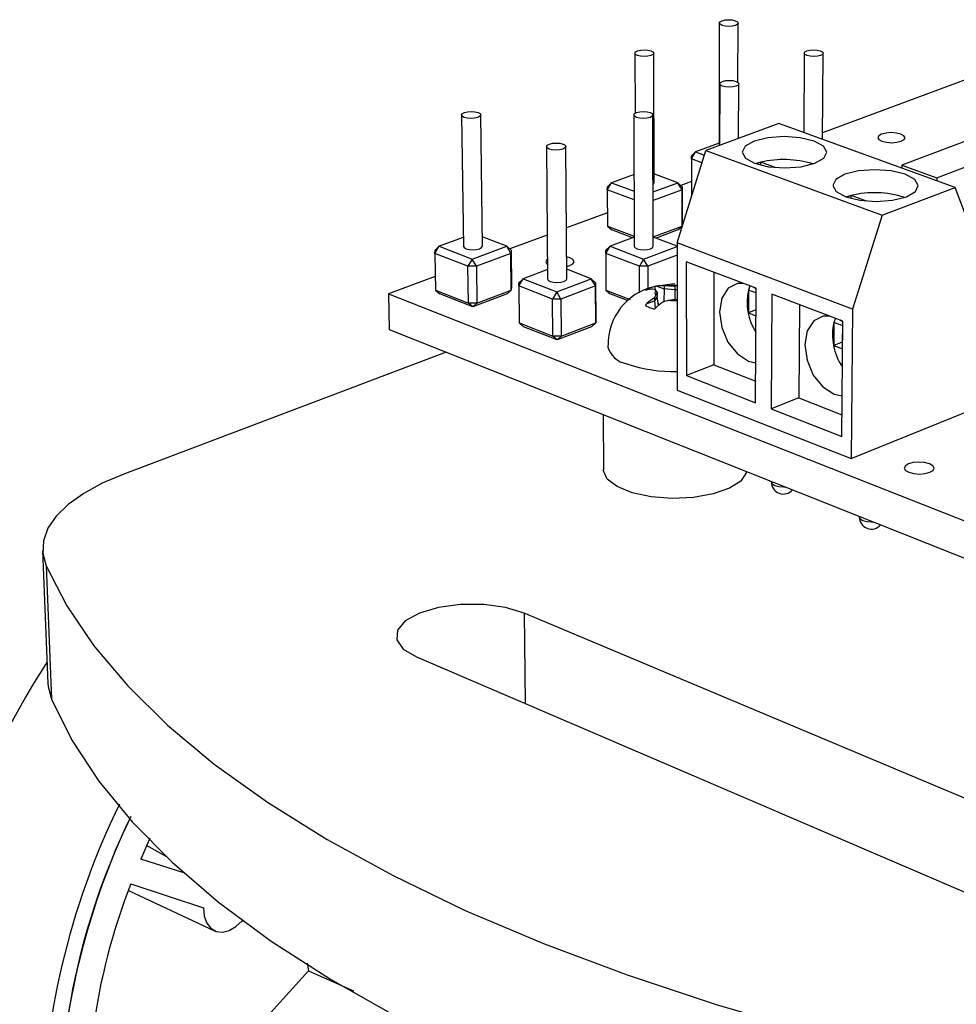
# Model space of a CAD drawing. Extents: x 0 to 197, y 0 to 144.
# Tile 4 of 7: x 125 to 150, y 113 to 139. Entities that reach past the tile are written whole.
import ezdxf

# ---------------------------------------------------------------- set-up
doc = ezdxf.new("R2010")
doc.units = 0
doc.layers.get('0').update_dxf_attribs({"linetype": 'CONTINUOUS'})

msp = doc.modelspace()

# ---------------------------------------------------------------- linework, layer by layer
at = {"color": 7, "linetype": 'CONTINUOUS'}
for p, q in [((143.397, 139.233), (143.393, 135.929)), ((143.898, 137.63), (143.902, 139.232)), ((152.26, 138.522), (146.181, 136.266)), ((141.117, 138.419), (141.123, 136.798)), ((141.635, 134.92), (141.626, 138.42)), ((145.688, 138.42), (145.674, 136.277)), ((146.179, 136.094), (146.197, 138.418)), ((143.407, 137.593), (143.405, 135.933)), ((143.917, 136.122), (143.921, 137.592)), ((136.441, 136.749), (136.491, 133.204)), ((137.005, 133.209), (136.959, 136.754)), ((141.089, 136.751), (141.102, 133.206)), ((141.616, 133.207), (141.606, 136.752)), ((145.001, 136.522), (143.03, 135.795)), ((149.758, 134.796), (145.001, 136.522)), ((151.445, 136.576), (148.324, 135.398)), ((149.266, 135.057), (152.386, 136.242)), ((138.731, 135.895), (138.763, 132.327)), ((139.281, 132.33), (139.253, 135.898)), ((143.393, 135.991), (142.753, 135.755)), ((142.255, 133.297), (143.03, 135.795)), ((142.643, 135.567), (142.753, 135.755)), ((142.753, 135.755), (142.643, 135.649)), ((142.643, 135.567), (142.643, 135.649)), ((142.926, 135.462), (142.643, 135.567)), ((142.643, 135.567), (142.643, 134.596)), ((142.753, 135.755), (142.99, 135.668)), ((143.03, 135.795), (147.787, 134.044)), ((144.518, 135.474), (144.398, 135.429)), ((144.517, 135.395), (144.518, 135.474)), ((144.902, 135.333), (144.518, 135.474)), ((148.324, 135.398), (148.323, 135.316)), ((148.324, 135.398), (149.266, 135.057)), ((141.095, 135.144), (140.485, 134.92)), ((142.28, 134.92), (141.634, 135.16)), ((149.266, 135.057), (149.265, 134.975)), ((140.373, 134.73), (140.485, 134.92)), ((140.373, 134.73), (140.375, 134.813)), ((140.485, 134.92), (140.375, 134.813)), ((140.485, 134.92), (141.096, 134.691)), ((141.612, 134.672), (142.28, 134.92)), ((142.391, 134.73), (142.28, 134.92)), ((142.392, 134.813), (142.28, 134.92)), ((142.643, 134.953), (142.357, 134.846)), ((142.392, 134.813), (142.391, 134.73)), ((142.392, 134.813), (142.393, 133.837)), ((147.787, 134.044), (149.758, 134.796)), ((150.482, 132.868), (149.758, 134.796)), ((141.097, 134.458), (140.373, 134.73)), ((140.373, 134.73), (140.379, 133.753)), ((142.391, 134.73), (141.612, 134.44)), ((142.392, 133.753), (142.391, 134.73)), ((142.643, 134.596), (142.656, 134.591)), ((142.643, 134.596), (142.654, 134.585)), ((146.957, 134.578), (146.837, 134.532)), ((147.367, 134.427), (146.957, 134.578)), ((146.957, 134.496), (146.957, 134.578)), ((140.377, 134.112), (139.27, 133.701)), ((147.787, 134.044), (146.989, 131.507)), ((140.379, 133.753), (141.101, 133.479)), ((140.379, 133.753), (140.492, 133.647)), ((141.615, 133.461), (142.392, 133.753)), ((142.281, 133.647), (142.392, 133.753)), ((142.393, 133.837), (142.392, 133.753)), ((136.488, 133.447), (135.835, 133.207)), ((137.66, 133.207), (137.001, 133.46)), ((138.752, 133.509), (137.74, 133.133)), ((141.101, 133.452), (140.447, 133.207)), ((141.053, 133.434), (140.492, 133.647)), ((142.255, 133.213), (141.615, 133.455)), ((142.281, 133.647), (141.692, 133.426)), ((135.721, 133.014), (135.835, 133.207)), ((135.835, 133.207), (135.727, 133.099)), ((135.835, 133.207), (136.728, 132.861)), ((136.728, 132.861), (137.66, 133.207)), ((137.773, 133.014), (137.66, 133.207)), ((137.777, 133.099), (137.66, 133.207)), ((140.333, 133.014), (140.447, 133.207)), ((140.447, 133.207), (140.335, 133.099)), ((140.447, 133.207), (141.354, 132.861)), ((141.354, 132.861), (142.255, 133.201)), ((146.989, 131.507), (142.255, 133.297)), ((142.255, 133.297), (142.26, 129.323)), ((135.721, 133.014), (135.727, 133.099)), ((136.613, 132.667), (135.721, 133.014)), ((135.721, 133.014), (135.737, 132.024)), ((137.773, 133.014), (136.841, 132.667)), ((137.777, 133.099), (137.773, 133.014)), ((137.784, 132.024), (137.773, 133.014)), ((137.777, 133.099), (137.788, 132.111)), ((140.333, 133.014), (140.335, 133.099)), ((141.24, 132.667), (140.333, 133.014)), ((140.333, 133.014), (140.338, 132.024)), ((142.255, 132.965), (141.468, 132.667)), ((136.728, 132.861), (136.613, 132.667)), ((136.841, 132.667), (136.613, 132.667)), ((136.627, 131.675), (136.613, 132.667)), ((136.841, 132.667), (136.728, 132.861)), ((136.841, 132.667), (136.854, 131.675)), ((141.354, 132.861), (141.24, 132.667)), ((141.468, 132.667), (141.24, 132.667)), ((141.243, 131.949), (141.24, 132.667)), ((141.468, 132.667), (141.354, 132.861)), ((141.468, 132.667), (141.47, 132.062)), ((142.505, 132.788), (142.507, 129.714)), ((144.387, 132.073), (142.505, 132.788)), ((135.731, 132.388), (134.466, 131.918)), ((138.761, 132.575), (138.102, 132.329)), ((139.942, 132.329), (139.279, 132.584)), ((143.252, 132.504), (143.249, 130.003)), ((137.788, 132.111), (137.784, 132.024)), ((137.987, 132.134), (138.102, 132.329)), ((137.987, 132.134), (137.991, 132.221)), ((138.894, 131.782), (137.987, 132.134)), ((137.987, 132.134), (137.998, 131.138)), ((138.102, 132.329), (137.991, 132.221)), ((138.102, 132.329), (139.009, 131.977)), ((139.009, 131.977), (139.942, 132.329)), ((140.056, 132.134), (139.124, 131.782)), ((140.056, 132.134), (139.942, 132.329)), ((140.058, 132.221), (139.942, 132.329)), ((140.058, 132.221), (140.056, 132.134)), ((140.062, 131.138), (140.056, 132.134)), ((140.058, 132.221), (140.064, 131.226)), ((141.708, 132.132), (141.657, 132.121)), ((141.68, 132.008), (141.657, 132.121)), ((141.708, 132.132), (141.906, 132.057)), ((141.719, 132.131), (141.718, 132.131)), ((142.195, 132.188), (141.719, 132.131)), ((142.036, 132.141), (141.905, 132.139)), ((141.905, 132.139), (141.906, 132.057)), ((142.036, 132.141), (142.196, 132.134)), ((142.256, 132.137), (142.196, 132.134)), ((142.196, 132.134), (142.196, 132.027)), ((144.223, 132.138), (144.183, 132.024)), ((144.387, 132.057), (144.332, 132.094)), ((134.466, 131.918), (134.484, 130.964)), ((134.466, 131.918), (170.85, 117.576)), ((135.737, 132.024), (136.627, 131.675)), ((135.737, 132.024), (135.855, 131.918)), ((136.745, 131.569), (135.855, 131.918)), ((137.675, 131.918), (136.745, 131.569)), ((136.854, 131.675), (137.784, 132.024)), ((137.675, 131.918), (137.784, 132.024)), ((139.009, 131.977), (138.894, 131.782)), ((139.124, 131.782), (139.009, 131.977)), ((140.338, 132.024), (140.987, 131.774)), ((140.338, 132.024), (140.453, 131.918)), ((140.936, 131.732), (140.453, 131.918)), ((141.403, 132.024), (141.45, 132.034)), ((141.681, 131.884), (141.645, 131.818)), ((141.724, 131.847), (141.645, 131.735)), ((141.647, 132.041), (141.682, 132.006)), ((141.681, 131.884), (141.724, 131.955)), ((141.682, 132.006), (141.724, 131.955)), ((141.724, 131.955), (141.724, 131.847)), ((141.755, 131.607), (141.724, 131.847)), ((141.906, 132.057), (141.896, 131.715)), ((142.196, 132.027), (141.906, 132.057)), ((142.256, 132.033), (142.196, 132.027)), ((142.196, 132.027), (142.196, 131.774)), ((144.183, 132.024), (144.181, 131.41)), ((144.386, 131.947), (144.183, 132.024)), ((144.376, 128.983), (144.387, 132.073)), ((144.814, 131.911), (144.8, 128.818)), ((146.727, 131.185), (144.814, 131.911)), ((136.854, 131.675), (136.627, 131.675)), ((136.745, 131.569), (136.627, 131.675)), ((136.745, 131.569), (136.854, 131.675)), ((139.124, 131.782), (138.894, 131.782)), ((138.903, 130.783), (138.894, 131.782)), ((139.124, 131.782), (139.132, 130.783)), ((141.445, 131.659), (141.397, 131.61)), ((141.445, 131.659), (141.645, 131.735)), ((141.645, 131.818), (141.645, 131.735)), ((141.645, 131.735), (141.669, 131.53)), ((141.65, 131.512), (141.702, 131.56)), ((141.761, 131.612), (141.743, 131.697)), ((141.902, 131.719), (142.033, 131.748)), ((142.033, 131.748), (142.194, 131.775)), ((142.257, 131.764), (142.194, 131.775)), ((145.557, 131.629), (145.542, 129.112)), ((144.385, 131.489), (144.181, 131.41)), ((144.181, 131.41), (144.384, 131.332)), ((146.989, 131.507), (146.951, 127.482)), ((137.998, 131.138), (138.903, 130.783)), ((137.998, 131.138), (138.115, 131.032)), ((139.02, 130.677), (138.115, 131.032)), ((139.95, 131.032), (139.02, 130.677)), ((139.132, 130.783), (140.062, 131.138)), ((139.95, 131.032), (140.062, 131.138)), ((140.064, 131.226), (140.062, 131.138)), ((146.488, 131.148), (146.483, 130.53)), ((146.529, 131.26), (146.488, 131.148)), ((146.726, 131.058), (146.488, 131.148)), ((146.718, 131.17), (146.656, 131.212)), ((146.7, 128.075), (146.727, 131.185)), ((146.717, 131.061), (146.713, 130.62)), ((134.484, 130.964), (170.782, 116.527)), ((139.132, 130.783), (138.903, 130.783)), ((139.02, 130.677), (138.903, 130.783)), ((139.02, 130.677), (139.132, 130.783)), ((146.713, 130.62), (146.483, 130.53)), ((146.483, 130.53), (146.721, 130.439)), ((146.713, 130.62), (146.722, 130.617)), ((136.022, 130.352), (127.327, 127.059)), ((143.249, 130.003), (142.507, 129.714)), ((143.249, 130.003), (144.378, 129.564)), ((144.182, 130.106), (144.38, 130.062)), ((142.507, 129.714), (144.376, 128.983)), ((142.26, 129.323), (146.951, 127.482)), ((146.493, 129.212), (146.71, 129.167)), ((145.542, 129.112), (144.8, 128.818)), ((145.542, 129.112), (146.705, 128.66)), ((140.262, 128.665), (140.271, 127.169)), ((144.8, 128.818), (146.7, 128.075)), ((146.951, 127.482), (150.414, 128.882)), ((144.799, 126.861), (144.799, 126.847)), ((147.172, 125.918), (147.172, 125.904)), ((125.137, 124.994), (125.281, 121.403)), ((125.234, 124.58), (125.378, 120.979)), ((155.887, 115.835), (138.13, 123.303)), ((135.227, 122.122), (152.987, 114.495)), ((128.029, 117.229), (127.784, 116.665)), ((128.943, 116.294), (127.784, 116.665)), ((127.521, 115.998), (129.482, 115.345)), ((127.453, 115.814), (129.773, 114.731)), ((130.519, 115), (130.554, 114.988)), ((128.024, 108.895), (132.307, 113.652)), ((132.307, 113.652), (133.53, 113.109))]:
    msp.add_line(p, q, dxfattribs=at)
at = {"color": 8, "linetype": 'CONTINUOUS'}
msp.add_line((138.13, 123.303), (138.156, 120.864), dxfattribs=at)
at = {"color": 7, "linetype": 'CONTINUOUS', "flags": 128}
for points in [[(143.828, 139.296), (143.883, 139.267), (143.902, 139.233), (143.883, 139.198), (143.829, 139.169), (143.747, 139.15), (143.651, 139.143), (143.554, 139.15), (143.472, 139.169), (143.417, 139.198), (143.397, 139.233), (143.416, 139.267), (143.471, 139.296), (143.553, 139.316), (143.649, 139.322), (143.746, 139.316), (143.828, 139.296)], [(141.552, 138.484), (141.607, 138.454), (141.626, 138.419), (141.606, 138.384), (141.551, 138.355), (141.468, 138.335), (141.37, 138.328), (141.273, 138.335), (141.19, 138.355), (141.136, 138.384), (141.117, 138.419), (141.137, 138.454), (141.193, 138.484), (141.275, 138.504), (141.373, 138.51), (141.47, 138.504), (141.552, 138.484)], [(146.12, 138.484), (146.176, 138.454), (146.197, 138.419), (146.179, 138.384), (146.124, 138.355), (146.042, 138.335), (145.945, 138.328), (145.847, 138.335), (145.764, 138.355), (145.708, 138.384), (145.688, 138.419), (145.706, 138.454), (145.76, 138.484), (145.842, 138.504), (145.939, 138.51), (146.037, 138.504), (146.12, 138.484)], [(143.845, 137.658), (143.901, 137.628), (143.921, 137.592), (143.901, 137.557), (143.846, 137.527), (143.763, 137.506), (143.665, 137.499), (143.566, 137.506), (143.483, 137.527), (143.427, 137.557), (143.407, 137.592), (143.427, 137.628), (143.482, 137.658), (143.565, 137.678), (143.663, 137.685), (143.761, 137.678), (143.845, 137.658)], [(136.887, 136.818), (136.941, 136.788), (136.959, 136.752), (136.937, 136.715), (136.879, 136.685), (136.794, 136.664), (136.694, 136.657), (136.596, 136.664), (136.513, 136.685), (136.459, 136.715), (136.441, 136.752), (136.463, 136.788), (136.521, 136.818), (136.606, 136.839), (136.706, 136.846), (136.804, 136.839), (136.887, 136.818)], [(141.531, 136.818), (141.587, 136.788), (141.606, 136.752), (141.586, 136.715), (141.53, 136.685), (141.445, 136.664), (141.346, 136.657), (141.247, 136.664), (141.163, 136.685), (141.108, 136.715), (141.089, 136.752), (141.109, 136.788), (141.166, 136.818), (141.25, 136.839), (141.349, 136.846), (141.448, 136.839), (141.531, 136.818)], [(145.972, 135.446), (146.217, 135.583), (146.298, 135.745), (146.206, 135.906), (145.954, 136.042), (145.581, 136.133), (145.145, 136.165), (144.709, 136.133), (144.341, 136.042), (144.095, 135.906), (144.01, 135.745), (144.099, 135.583), (144.35, 135.446), (144.724, 135.354), (145.164, 135.321), (145.603, 135.354), (145.972, 135.446)], [(147.777, 136.233), (147.699, 136.189), (147.674, 136.137), (147.704, 136.086), (147.786, 136.042), (147.907, 136.012), (148.049, 136.002), (148.19, 136.012), (148.308, 136.042), (148.386, 136.086), (148.411, 136.137), (148.38, 136.189), (148.298, 136.233), (148.177, 136.262), (148.035, 136.273), (147.895, 136.262), (147.777, 136.233)], [(139.179, 135.964), (139.234, 135.933), (139.253, 135.897), (139.232, 135.86), (139.174, 135.829), (139.088, 135.808), (138.988, 135.8), (138.888, 135.808), (138.805, 135.829), (138.749, 135.86), (138.731, 135.897), (138.752, 135.933), (138.81, 135.964), (138.895, 135.985), (138.995, 135.992), (139.095, 135.985), (139.179, 135.964)], [(148.444, 134.543), (148.687, 134.682), (148.766, 134.847), (148.668, 135.011), (148.411, 135.149), (148.033, 135.242), (147.591, 135.274), (147.153, 135.242), (146.784, 135.149), (146.539, 135.011), (146.457, 134.847), (146.551, 134.682), (146.807, 134.543), (147.187, 134.449), (147.632, 134.416), (148.073, 134.449), (148.444, 134.543)], [(141.611, 134.88), (141.615, 134.884), (141.635, 134.92), (141.635, 134.92)], [(136.491, 133.204), (136.508, 133.17), (136.562, 133.138), (136.644, 133.117), (136.742, 133.11), (136.841, 133.117), (136.925, 133.138), (136.983, 133.17), (137.004, 133.207), (137.005, 133.209)], [(141.102, 133.206), (141.121, 133.17), (141.176, 133.138), (141.259, 133.117), (141.358, 133.11), (141.456, 133.117), (141.54, 133.138), (141.596, 133.17), (141.616, 133.207), (141.616, 133.207)], [(139.278, 132.664), (139.361, 132.687), (139.445, 132.734), (139.476, 132.79), (139.448, 132.845), (139.367, 132.892), (139.276, 132.917)], [(138.758, 132.855), (138.745, 132.845), (138.714, 132.79), (138.741, 132.734), (138.759, 132.719)], [(138.763, 132.327), (138.781, 132.291), (138.836, 132.259), (138.919, 132.238), (139.018, 132.23), (139.118, 132.238), (139.202, 132.259), (139.26, 132.291), (139.281, 132.329), (139.281, 132.33)], [(141.718, 132.131), (141.676, 132.126), (141.636, 132.113)], [(144.045, 132.203), (143.887, 132.202), (143.632, 132.074), (143.462, 131.805), (143.402, 131.434), (143.461, 131.018), (143.63, 130.62), (143.883, 130.3), (144.182, 130.106)], [(141.397, 131.61), (141.512, 131.556), (141.65, 131.512)], [(146.364, 131.323), (146.203, 131.322), (145.943, 131.195), (145.768, 130.924), (145.705, 130.551), (145.763, 130.132), (145.933, 129.731), (146.189, 129.408), (146.493, 129.212)], [(148.501, 127.331), (148.417, 127.279), (148.389, 127.218), (148.423, 127.157), (148.513, 127.105), (148.645, 127.07), (148.799, 127.058), (148.952, 127.07), (149.081, 127.105), (149.165, 127.157), (149.192, 127.218), (149.158, 127.279), (149.068, 127.331), (148.936, 127.366), (148.782, 127.378), (148.629, 127.366), (148.501, 127.331)], [(127.327, 127.059), (126.748, 126.812), (126.246, 126.537), (125.829, 126.24), (125.505, 125.924), (125.28, 125.595), (125.158, 125.258), (125.143, 124.917), (125.234, 124.58)], [(144.129, 127.131), (144.121, 127.092), (143.974, 126.869), (143.669, 126.673), (143.231, 126.521), (142.7, 126.428), (142.125, 126.402), (141.556, 126.445), (141.045, 126.554), (140.639, 126.718), (140.374, 126.923), (140.272, 127.149), (140.271, 127.169)], [(125.234, 124.58), (125.789, 123.501), (126.518, 122.421), (127.424, 121.346), (128.507, 120.281), (129.767, 119.23), (131.204, 118.199), (132.815, 117.193), (134.596, 116.218), (136.543, 115.28), (138.649, 114.385), (140.908, 113.536), (143.31, 112.742), (145.846, 112.005), (148.504, 111.333), (151.271, 110.728), (154.134, 110.197), (157.077, 109.741), (160.085, 109.366)], [(138.13, 123.303), (137.631, 123.454), (137.041, 123.534), (136.417, 123.534), (135.819, 123.454), (135.304, 123.303), (134.922, 123.093), (134.711, 122.846), (134.693, 122.585), (134.87, 122.335), (135.227, 122.122)], [(125.281, 121.403), (125.287, 121.325), (125.378, 120.979)], [(125.378, 120.979), (125.929, 119.875), (126.654, 118.77), (127.553, 117.671), (128.628, 116.581), (129.879, 115.506), (131.304, 114.452), (132.902, 113.424), (134.668, 112.428), (136.598, 111.469), (138.686, 110.553), (140.925, 109.687), (143.306, 108.875), (145.818, 108.122), (148.452, 107.435), (151.193, 106.818), (154.029, 106.275), (156.945, 105.81), (159.925, 105.427)], [(127.935, 117.039), (128.153, 116.918), (128.462, 116.746)], [(129.482, 115.345), (129.498, 115.125), (129.564, 114.938), (129.673, 114.797), (129.818, 114.713), (129.989, 114.693), (130.171, 114.737), (130.353, 114.841), (130.519, 115)], [(132.277, 113.855), (132.289, 113.752), (132.307, 113.652)]]:
    msp.add_lwpolyline(points, dxfattribs=at)
at = {"color": 8, "linetype": 'CONTINUOUS', "flags": 128}
for points in [[(144.799, 126.847), (144.799, 126.845), (144.825, 126.796), (144.896, 126.753), (145.002, 126.725), (145.127, 126.715), (145.164, 126.716)], [(147.172, 125.904), (147.172, 125.902), (147.199, 125.851), (147.271, 125.808), (147.379, 125.779), (147.505, 125.769), (147.543, 125.77)]]:
    msp.add_lwpolyline(points, dxfattribs=at)
at = {"color": 7, "linetype": 'CONTINUOUS'}
for centre, radius, start, end in [((145.138, 132.863), 2.683, 73.1458, 103.3759), ((144.918, 133.817), 1.705, 103.5958, 108.1161), ((147.357, 132.948), 1.678, 103.787, 108.32), ((147.583, 131.973), 2.679, 72.506, 103.505), ((141.982, 130.567), 1.584, 102.6205, 181.5306), ((141.907, 131.079), 1.072, 103.5335, 118.0816), ((141.832, 131.421), 0.722, 84.1971, 99.8937), ((141.574, 131.325), 0.72, 84.1492, 99.8951), ((141.748, 131.944), 0.0904, 136.6901, 222.0933), ((145.665, 131.697), 1.518, 167.5325, 212.3665), ((142.493, 130.549), 1.527, 123.7641, 133.3456), ((142.754, 130.447), 1.532, 123.8051, 133.3616), ((147.966, 130.81), 1.516, 167.1367, 214.4939), ((141.005, 130.665), 0.64, 192.7108, 260.926), ((142.144, 133.598), 3.774, 250.816, 271.7405), ((145.124, 126.843), 0.325, 179.3903, 319.7813), ((147.499, 125.899), 0.327, 179.1546, 319.77), ((142.612, 110.692), 20.707, 146.9392, 179.728), ((145.965, 109.017), 20.861, 154.0471, 179.4911), ((145.281, 109.257), 19.716, 154.2869, 179.6355), ((144.465, 109.504), 18.874, 153.9492, 185.7281), ((143.122, 109.844), 16.771, 158.4721, 186.4444)]:
    msp.add_arc(centre, radius, start, end, dxfattribs=at)
at = {"color": 8, "linetype": 'CONTINUOUS'}
for centre, radius, start, end in [((142.196, 130.773), 1.377, 87.5001, 96.6733), ((142.194, 133.115), 1.376, 263.2977, 272.6189)]:
    msp.add_arc(centre, radius, start, end, dxfattribs=at)

doc.saveas('drawing.dxf')
